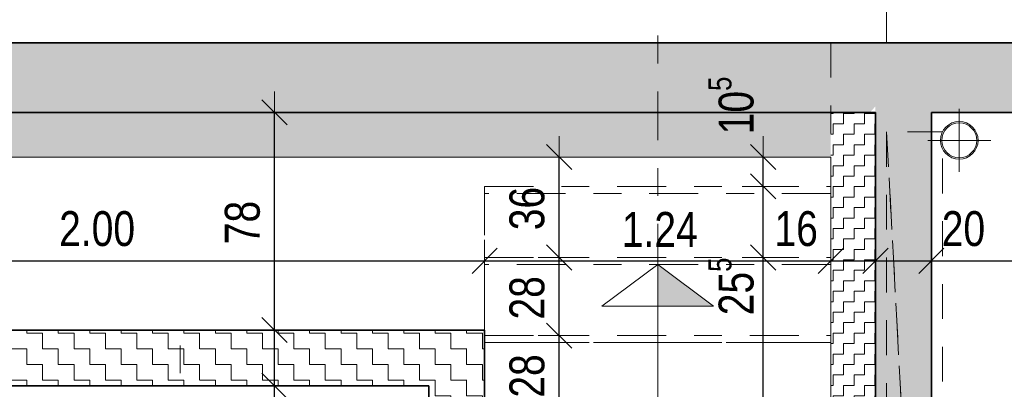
# Model space of a CAD drawing. Header units: metres. Extents: x -75 to 65, y -68 to 92.
# Tile 24 of 32: x 11.79 to 15.31, y 9.81 to 11.14. Entities that reach past the tile are written whole.
import ezdxf

# ---------------------------------------------------------------- set-up
doc = ezdxf.new("R2010")
doc.units = ezdxf.units.M
doc.header["$PDMODE"] = 65
for name, pattern in [('AUSGEZOGEN', [0]), ('STRICHLINIE_S4', [0.275, 0.175, -0.05, 0, -0.05]), ('VERDECKT2_S2', [0.165, 0.125, -0.04])]:
    doc.linetypes.add(name, pattern=pattern)
for name, color, linetype in [('XR$1$010 Aussenwände', 7, 'AUSGEZOGEN'), ('XR$1$010 Aussenwände Bauteilschraffuren', 7, 'AUSGEZOGEN'), ('XR$1$010 Aussenwände Schichttrennlinien', 7, 'AUSGEZOGEN'), ('XR$1$035 Decken', 7, 'AUSGEZOGEN'), ('XR$1$055 Treppen', 7, 'AUSGEZOGEN'), ('XR$1$056 Lift', 7, 'AUSGEZOGEN'), ('XR$1$060 Möbel Einbau', 7, 'AUSGEZOGEN'), ('XR$1$065 Möbel Einrichtung', 7, 'AUSGEZOGEN'), ('XR$1$080 Raumdefinitionen Kontur', 7, 'AUSGEZOGEN'), ('XR$2$200 Schnittlinien', 7, 'AUSGEZOGEN')]:
    doc.layers.add(name, color=color, linetype=linetype)
doc.layers.add('XR$2$STANDARD_1', color=7, linetype='AUSGEZOGEN', lineweight=25)
doc.styles.add('ARIAL', font='ARIAL.TTF')
doc.dimstyles.new('DIMSTYLE_3', dxfattribs={"dimtxt": 0.125, "dimasz": 0.15, "dimexe": 0, "dimexo": 0, "dimgap": 0.0625, "dimtad": 2, "dimrnd": 0.005, "dimzin": 4, "dimdsep": 46, "dimtxsty": 'ARIAL', "dimblk1": 'ALL_ML_STRICH', "dimblk2": 'ALL_ML_STRICH', "dimsah": 1, "dimcen": 0, "dimclrd": 7, "dimclre": 7, "dimclrt": 7, "dimadec": 0, "dimazin": 0, "dimtfac": 1, "dimtdec": 0, "dimtix": 1, "dimtmove": 2, "dimatfit": 3, "dimfxl": 0, "dimtzin": 0, "dimlwd": 0, "dimlwe": 18, "dimarcsym": 0})
doc.dimstyles.new('DIMSTYLE_6', dxfattribs={"dimtxt": 0.125, "dimasz": 0.15, "dimexe": 0, "dimexo": 0, "dimgap": 0.0625, "dimtad": 2, "dimdec": 1, "dimlfac": 100, "dimrnd": 0.5, "dimzin": 4, "dimdsep": 46, "dimtxsty": 'ARIAL', "dimblk1": 'ALL_ML_STRICH', "dimblk2": 'ALL_ML_STRICH', "dimsah": 1, "dimcen": 0, "dimclrd": 7, "dimclre": 7, "dimclrt": 7, "dimadec": 0, "dimazin": 0, "dimtfac": 1, "dimtdec": 0, "dimtix": 1, "dimtmove": 2, "dimatfit": 3, "dimfxl": 0, "dimtzin": 0, "dimlwd": 0, "dimlwe": 18, "dimarcsym": 0})
doc.dimstyles.new('DIMSTYLE_7', dxfattribs={"dimtxt": 0.125, "dimasz": 0.15, "dimexe": 0, "dimexo": 0, "dimgap": 0.0625, "dimtad": 2, "dimdec": 1, "dimlfac": 100, "dimrnd": 0.5, "dimzin": 4, "dimdsep": 46, "dimtxsty": 'ARIAL', "dimblk1": 'ALL_ML_STRICH', "dimblk2": 'ALL_ML_STRICH', "dimsah": 1, "dimcen": 0, "dimclrd": 7, "dimclre": 7, "dimclrt": 7, "dimadec": 0, "dimazin": 0, "dimtfac": 1, "dimtdec": 0, "dimtix": 1, "dimtmove": 2, "dimatfit": 3, "dimfxl": 0, "dimtvp": 1.2, "dimtzin": 0, "dimlwd": 0, "dimlwe": 18, "dimarcsym": 0})
pattern_1 = [(90, (-0.075, 0.075), (-0.0375, 0.0375), [0.0375, -0.0375]), (180, (-0.075, 0.075), (-0.0375, -0.0375), [0.0375, -0.0375])]
pattern_2 = [(0, (0.1125, 0.1125), (0.05625, 0.05625), [0.05625, -0.05625]), (90, (0.1125, 0.1125), (-0.05625, 0.05625), [0.05625, -0.05625])]

# ---------------------------------------------------------------- blocks, each defined once
blk = doc.blocks.new('ALL_ML_STRICH')
at = {"color": 0, "linetype": 'ByBlock', "lineweight": -2}
for p, q in [((0, -0.5), (0, 0.5)), ((-0.3, -0.3), (0.3, 0.3)), ((-1, 0), (0.5, 0))]:
    blk.add_line(p, q, dxfattribs=at)
blk = doc.blocks.new('*D86')
at = {"layer": 'DEFPOINTS', "color": 7, "linetype": 'AUSGEZOGEN', "lineweight": 18, "transparency": 33554687}
for p in [(12.7137, 9.8235), (12.6994, 7.8935), (12.7318, 7.8935)]:
    blk.add_point(p, dxfattribs=at)
at = {"layer": 'XR$2$STANDARD_1', "color": 7, "linetype": 'AUSGEZOGEN', "lineweight": -2, "transparency": 33554687}
for p, q in [((12.6994, 9.8235), (12.6994, 9.8235)), ((12.6994, 7.8935), (12.6994, 9.8235)), ((12.6994, 7.8935), (12.6994, 7.8935))]:
    blk.add_line(p, q, dxfattribs=at)
at = {"layer": 'XR$2$STANDARD_1', "color": 7, "linetype": 'AUSGEZOGEN', "lineweight": 18, "transparency": 33554687, "xscale": 0.15, "yscale": 0.15, "zscale": 0.15}
for p, rotation in [((12.6994, 9.8235), 90), ((12.6994, 7.8935), 270)]:
    blk.add_blockref('ALL_ML_STRICH', p, dxfattribs=dict(at, rotation=rotation))
at = {"layer": 'XR$2$STANDARD_1', "color": 7, "linetype": 'AUSGEZOGEN', "lineweight": 18, "transparency": 33554687, "insert": (12.5847, 8.8657), "char_height": 0.125, "width": 0.4, "attachment_point": 5, "rotation": 90, "style": 'ARIAL'}
blk.add_mtext('\\W0.80;\\A1;{\\A1;{1.93\\H0.082500;\\S^ ;}}', dxfattribs=at)
blk = doc.blocks.new('*D87')
at = {"layer": 'DEFPOINTS', "color": 7, "linetype": 'AUSGEZOGEN', "lineweight": 18, "transparency": 33554687}
for p in [(12.7344, 10.0235), (12.6994, 9.8235), (12.7137, 9.8235)]:
    blk.add_point(p, dxfattribs=at)
at = {"layer": 'XR$2$STANDARD_1', "color": 7, "linetype": 'AUSGEZOGEN', "lineweight": -2, "transparency": 33554687}
for p, q in [((12.6994, 10.0235), (12.6994, 10.0235)), ((12.6994, 9.8235), (12.6994, 10.0235)), ((12.6994, 9.8235), (12.6994, 9.8235))]:
    blk.add_line(p, q, dxfattribs=at)
at = {"layer": 'XR$2$STANDARD_1', "color": 7, "linetype": 'AUSGEZOGEN', "lineweight": 18, "transparency": 33554687, "xscale": 0.15, "yscale": 0.15, "zscale": 0.15}
for p, rotation in [((12.6994, 10.0235), 90), ((12.6994, 9.8235), 270)]:
    blk.add_blockref('ALL_ML_STRICH', p, dxfattribs=dict(at, rotation=rotation))
at = {"layer": 'XR$2$STANDARD_1', "color": 7, "linetype": 'AUSGEZOGEN', "lineweight": 18, "transparency": 33554687, "insert": (12.5848, 9.6998), "char_height": 0.125, "width": 0.4, "attachment_point": 5, "rotation": 90, "style": 'ARIAL'}
blk.add_mtext('\\W0.80;\\A1;{\\A1;{20\\H0.082500;\\S^ ;}}', dxfattribs=at)
blk = doc.blocks.new('*D88')
at = {"layer": 'DEFPOINTS', "color": 7, "linetype": 'AUSGEZOGEN', "lineweight": 18, "transparency": 33554687}
for p in [(12.6994, 10.8035), (12.6994, 10.0235), (12.7344, 10.0235)]:
    blk.add_point(p, dxfattribs=at)
at = {"layer": 'XR$2$STANDARD_1', "color": 7, "linetype": 'AUSGEZOGEN', "lineweight": -2, "transparency": 33554687}
for p, q in [((12.6994, 10.8035), (12.6994, 10.8035)), ((12.6994, 10.0235), (12.6994, 10.8035)), ((12.6994, 10.0235), (12.6994, 10.0235))]:
    blk.add_line(p, q, dxfattribs=at)
at = {"layer": 'XR$2$STANDARD_1', "color": 7, "linetype": 'AUSGEZOGEN', "lineweight": 18, "transparency": 33554687, "xscale": 0.15, "yscale": 0.15, "zscale": 0.15}
for p, rotation in [((12.6994, 10.8035), 90), ((12.6994, 10.0235), 270)]:
    blk.add_blockref('ALL_ML_STRICH', p, dxfattribs=dict(at, rotation=rotation))
at = {"layer": 'XR$2$STANDARD_1', "color": 7, "linetype": 'AUSGEZOGEN', "lineweight": 18, "transparency": 33554687, "insert": (12.5848, 10.4089), "char_height": 0.125, "width": 0.4, "attachment_point": 5, "rotation": 90, "style": 'ARIAL'}
blk.add_mtext('\\W0.80;\\A1;{\\A1;{78\\H0.082500;\\S^ ;}}', dxfattribs=at)
blk = doc.blocks.new('*D90')
at = {"layer": 'DEFPOINTS', "color": 7, "linetype": 'AUSGEZOGEN', "lineweight": 18, "transparency": 33554687}
for p in [(14.6747, 10.2835), (14.4497, 7.7635), (14.5006, 7.7635)]:
    blk.add_point(p, dxfattribs=at)
at = {"layer": 'XR$2$STANDARD_1', "color": 7, "linetype": 'AUSGEZOGEN', "lineweight": -2, "transparency": 33554687}
for p, q in [((14.4497, 10.2835), (14.4497, 10.2835)), ((14.4497, 7.7635), (14.4497, 10.2835)), ((14.4497, 7.7635), (14.4497, 7.7635))]:
    blk.add_line(p, q, dxfattribs=at)
at = {"layer": 'XR$2$STANDARD_1', "color": 7, "linetype": 'AUSGEZOGEN', "lineweight": 18, "transparency": 33554687, "xscale": 0.15, "yscale": 0.15, "zscale": 0.15}
for p, rotation in [((14.4497, 10.2835), 90), ((14.4497, 7.7635), 270)]:
    blk.add_blockref('ALL_ML_STRICH', p, dxfattribs=dict(at, rotation=rotation))
at = {"layer": 'XR$2$STANDARD_1', "color": 7, "linetype": 'AUSGEZOGEN', "lineweight": 18, "transparency": 33554687, "insert": (14.3351, 9.0312), "char_height": 0.125, "width": 0.4, "attachment_point": 5, "rotation": 90, "style": 'ARIAL'}
blk.add_mtext('\\W0.80;\\A1;{\\A1;{2.52\\H0.082500;\\S^ ;}}', dxfattribs=at)
blk = doc.blocks.new('*D91')
at = {"layer": 'DEFPOINTS', "color": 7, "linetype": 'AUSGEZOGEN', "lineweight": 18, "transparency": 33554687}
for p in [(14.4147, 10.5385), (14.4497, 10.2835), (14.6747, 10.2835)]:
    blk.add_point(p, dxfattribs=at)
at = {"layer": 'XR$2$STANDARD_1', "color": 7, "linetype": 'AUSGEZOGEN', "lineweight": -2, "transparency": 33554687}
for p, q in [((14.4497, 10.5385), (14.4497, 10.5385)), ((14.4497, 10.2835), (14.4497, 10.5385)), ((14.4497, 10.2835), (14.4497, 10.2835))]:
    blk.add_line(p, q, dxfattribs=at)
at = {"layer": 'XR$2$STANDARD_1', "color": 7, "linetype": 'AUSGEZOGEN', "lineweight": 18, "transparency": 33554687, "xscale": 0.15, "yscale": 0.15, "zscale": 0.15}
for p, rotation in [((14.4497, 10.5385), 90), ((14.4497, 10.2835), 270)]:
    blk.add_blockref('ALL_ML_STRICH', p, dxfattribs=dict(at, rotation=rotation))
at = {"layer": 'XR$2$STANDARD_1', "color": 7, "linetype": 'AUSGEZOGEN', "lineweight": 18, "transparency": 33554687, "insert": (14.3351, 10.1799), "char_height": 0.125, "width": 0.4, "attachment_point": 5, "rotation": 90, "style": 'ARIAL'}
blk.add_mtext('\\W0.80;\\A1;{\\A1;{25\\H0.082500;\\S5^ ;}}', dxfattribs=at)
blk = doc.blocks.new('*D92')
at = {"layer": 'DEFPOINTS', "color": 7, "linetype": 'AUSGEZOGEN', "lineweight": 18, "transparency": 33554687}
for p in [(14.4147, 10.6435), (14.4147, 10.5385), (14.4497, 10.5385)]:
    blk.add_point(p, dxfattribs=at)
at = {"layer": 'XR$2$STANDARD_1', "color": 7, "linetype": 'AUSGEZOGEN', "lineweight": -2, "transparency": 33554687}
for p, q in [((14.4497, 10.6435), (14.4497, 10.6435)), ((14.4497, 10.5385), (14.4497, 10.6435)), ((14.4497, 10.5385), (14.4497, 10.5385))]:
    blk.add_line(p, q, dxfattribs=at)
at = {"layer": 'XR$2$STANDARD_1', "color": 7, "linetype": 'AUSGEZOGEN', "lineweight": 18, "transparency": 33554687, "xscale": 0.15, "yscale": 0.15, "zscale": 0.15}
for p, rotation in [((14.4497, 10.6435), 90), ((14.4497, 10.5385), 270)]:
    blk.add_blockref('ALL_ML_STRICH', p, dxfattribs=dict(at, rotation=rotation))
at = {"layer": 'XR$2$STANDARD_1', "color": 7, "linetype": 'AUSGEZOGEN', "lineweight": 18, "transparency": 33554687, "insert": (14.3351, 10.8285), "char_height": 0.125, "width": 0.4, "attachment_point": 5, "rotation": 90, "style": 'ARIAL'}
blk.add_mtext('\\W0.80;\\A1;{\\A1;{10\\H0.082500;\\S5^ ;}}', dxfattribs=at)
blk = doc.blocks.new('*D110')
at = {"layer": 'DEFPOINTS', "color": 7, "linetype": 'AUSGEZOGEN', "lineweight": 18, "transparency": 33554687}
for p in [(11.4518, 10.4672), (13.4518, 10.362), (11.4518, 10.2717)]:
    blk.add_point(p, dxfattribs=at)
at = {"layer": 'XR$2$STANDARD_1', "color": 7, "linetype": 'AUSGEZOGEN', "lineweight": -2, "transparency": 33554687}
for p, q in [((11.4518, 10.2544), (11.4518, 10.2717)), ((11.4518, 10.2717), (13.4518, 10.2717)), ((13.4518, 10.2717), (13.4518, 10.2717))]:
    blk.add_line(p, q, dxfattribs=at)
at = {"layer": 'XR$2$STANDARD_1', "color": 7, "linetype": 'AUSGEZOGEN', "lineweight": 18, "transparency": 33554687, "xscale": 0.15, "yscale": 0.15, "zscale": 0.15, "rotation": 180}
blk.add_blockref('ALL_ML_STRICH', (11.4518, 10.2717), dxfattribs=at)
at = {"layer": 'XR$2$STANDARD_1', "color": 7, "linetype": 'AUSGEZOGEN', "lineweight": 18, "transparency": 33554687, "xscale": 0.15, "yscale": 0.15, "zscale": 0.15}
blk.add_blockref('ALL_ML_STRICH', (13.4518, 10.2717), dxfattribs=at)
at = {"layer": 'XR$2$STANDARD_1', "color": 7, "linetype": 'AUSGEZOGEN', "lineweight": 18, "transparency": 33554687, "insert": (12.0641, 10.3863), "char_height": 0.125, "width": 0.4, "attachment_point": 5, "style": 'ARIAL'}
blk.add_mtext('\\W0.80;\\A1;{\\A1;{2.00\\H0.082500;\\S^ ;}}', dxfattribs=at)
blk = doc.blocks.new('*D111')
at = {"layer": 'DEFPOINTS', "color": 7, "linetype": 'AUSGEZOGEN', "lineweight": 18, "transparency": 33554687}
for p in [(14.6918, 10.5385), (13.4518, 10.362), (13.4518, 10.2717)]:
    blk.add_point(p, dxfattribs=at)
at = {"layer": 'XR$2$STANDARD_1', "color": 7, "linetype": 'AUSGEZOGEN', "lineweight": -2, "transparency": 33554687}
for p, q in [((13.4518, 10.2717), (13.4518, 10.2717)), ((13.4518, 10.2717), (14.6918, 10.2717)), ((14.6918, 10.2717), (14.6918, 10.2717))]:
    blk.add_line(p, q, dxfattribs=at)
at = {"layer": 'XR$2$STANDARD_1', "color": 7, "linetype": 'AUSGEZOGEN', "lineweight": 18, "transparency": 33554687, "xscale": 0.15, "yscale": 0.15, "zscale": 0.15, "rotation": 180}
blk.add_blockref('ALL_ML_STRICH', (13.4518, 10.2717), dxfattribs=at)
at = {"layer": 'XR$2$STANDARD_1', "color": 7, "linetype": 'AUSGEZOGEN', "lineweight": 18, "transparency": 33554687, "xscale": 0.15, "yscale": 0.15, "zscale": 0.15}
blk.add_blockref('ALL_ML_STRICH', (14.6918, 10.2717), dxfattribs=at)
at = {"layer": 'XR$2$STANDARD_1', "color": 7, "linetype": 'AUSGEZOGEN', "lineweight": 18, "transparency": 33554687, "insert": (14.0792, 10.3842), "char_height": 0.125, "width": 0.4, "attachment_point": 5, "style": 'ARIAL'}
blk.add_mtext('\\W0.80;\\A1;{\\A1;{1.24\\H0.082500;\\S^ ;}}', dxfattribs=at)
blk = doc.blocks.new('*D112')
at = {"layer": 'DEFPOINTS', "color": 7, "linetype": 'AUSGEZOGEN', "lineweight": 18, "transparency": 33554687}
for p in [(14.6918, 10.5385), (14.6918, 10.2717), (14.8518, 10.28)]:
    blk.add_point(p, dxfattribs=at)
at = {"layer": 'XR$2$STANDARD_1', "color": 7, "linetype": 'AUSGEZOGEN', "lineweight": -2, "transparency": 33554687}
for p, q in [((14.6918, 10.2717), (14.6918, 10.2717)), ((14.6918, 10.2717), (14.8518, 10.2717)), ((14.8518, 10.2717), (14.8518, 10.2717))]:
    blk.add_line(p, q, dxfattribs=at)
at = {"layer": 'XR$2$STANDARD_1', "color": 7, "linetype": 'AUSGEZOGEN', "lineweight": 18, "transparency": 33554687, "xscale": 0.15, "yscale": 0.15, "zscale": 0.15, "rotation": 180}
blk.add_blockref('ALL_ML_STRICH', (14.6918, 10.2717), dxfattribs=at)
at = {"layer": 'XR$2$STANDARD_1', "color": 7, "linetype": 'AUSGEZOGEN', "lineweight": 18, "transparency": 33554687, "xscale": 0.15, "yscale": 0.15, "zscale": 0.15}
blk.add_blockref('ALL_ML_STRICH', (14.8518, 10.2717), dxfattribs=at)
at = {"layer": 'XR$2$STANDARD_1', "color": 7, "linetype": 'AUSGEZOGEN', "lineweight": 18, "transparency": 33554687, "insert": (14.5678, 10.3863), "char_height": 0.125, "width": 0.4, "attachment_point": 5, "style": 'ARIAL'}
blk.add_mtext('\\W0.80;\\A1;{\\A1;{16\\H0.082500;\\S^ ;}}', dxfattribs=at)
blk = doc.blocks.new('*D113')
at = {"layer": 'DEFPOINTS', "color": 7, "linetype": 'AUSGEZOGEN', "lineweight": 18, "transparency": 33554687}
for p in [(14.8518, 10.28), (14.8518, 10.2717), (15.0518, 10.28)]:
    blk.add_point(p, dxfattribs=at)
at = {"layer": 'XR$2$STANDARD_1', "color": 7, "linetype": 'AUSGEZOGEN', "lineweight": -2, "transparency": 33554687}
for p, q in [((14.8518, 10.2717), (14.8518, 10.2717)), ((14.8518, 10.2717), (15.0518, 10.2717)), ((15.0518, 10.2717), (15.0518, 10.2717))]:
    blk.add_line(p, q, dxfattribs=at)
at = {"layer": 'XR$2$STANDARD_1', "color": 7, "linetype": 'AUSGEZOGEN', "lineweight": 18, "transparency": 33554687, "xscale": 0.15, "yscale": 0.15, "zscale": 0.15, "rotation": 180}
blk.add_blockref('ALL_ML_STRICH', (14.8518, 10.2717), dxfattribs=at)
at = {"layer": 'XR$2$STANDARD_1', "color": 7, "linetype": 'AUSGEZOGEN', "lineweight": 18, "transparency": 33554687, "xscale": 0.15, "yscale": 0.15, "zscale": 0.15}
blk.add_blockref('ALL_ML_STRICH', (15.0518, 10.2717), dxfattribs=at)
at = {"layer": 'XR$2$STANDARD_1', "color": 7, "linetype": 'AUSGEZOGEN', "lineweight": 18, "transparency": 33554687, "insert": (15.1668, 10.3863), "char_height": 0.125, "width": 0.4, "attachment_point": 5, "style": 'ARIAL'}
blk.add_mtext('\\W0.80;\\A1;{\\A1;{20\\H0.082500;\\S^ ;}}', dxfattribs=at)
blk = doc.blocks.new('*D114')
at = {"layer": 'DEFPOINTS', "color": 7, "linetype": 'AUSGEZOGEN', "lineweight": 18, "transparency": 33554687}
for p in [(15.0518, 10.28), (15.0518, 10.2717), (18.9518, 9.9746)]:
    blk.add_point(p, dxfattribs=at)
at = {"layer": 'XR$2$STANDARD_1', "color": 7, "linetype": 'AUSGEZOGEN', "lineweight": -2, "transparency": 33554687}
for p, q in [((15.0518, 10.2717), (15.0518, 10.2717)), ((15.0518, 10.2717), (18.9518, 10.2717)), ((18.9518, 10.2717), (18.9518, 10.2717))]:
    blk.add_line(p, q, dxfattribs=at)
at = {"layer": 'XR$2$STANDARD_1', "color": 7, "linetype": 'AUSGEZOGEN', "lineweight": 18, "transparency": 33554687, "xscale": 0.15, "yscale": 0.15, "zscale": 0.15, "rotation": 180}
blk.add_blockref('ALL_ML_STRICH', (15.0518, 10.2717), dxfattribs=at)
at = {"layer": 'XR$2$STANDARD_1', "color": 7, "linetype": 'AUSGEZOGEN', "lineweight": 18, "transparency": 33554687, "xscale": 0.15, "yscale": 0.15, "zscale": 0.15}
blk.add_blockref('ALL_ML_STRICH', (18.9518, 10.2717), dxfattribs=at)
at = {"layer": 'XR$2$STANDARD_1', "color": 7, "linetype": 'AUSGEZOGEN', "lineweight": 18, "transparency": 33554687, "insert": (17.0092, 10.3864), "char_height": 0.125, "width": 0.4, "attachment_point": 5, "style": 'ARIAL'}
blk.add_mtext('\\W0.80;\\A1;{\\A1;{3.90\\H0.082500;\\S^ ;}}', dxfattribs=at)
blk = doc.blocks.new('*D189')
at = {"layer": 'DEFPOINTS', "color": 7, "linetype": 'AUSGEZOGEN', "lineweight": 18, "transparency": 33554687}
for p in [(13.7538, 10.0035), (13.7188, 9.7235), (13.7639, 9.7235)]:
    blk.add_point(p, dxfattribs=at)
at = {"layer": 'XR$2$STANDARD_1', "color": 7, "linetype": 'AUSGEZOGEN', "lineweight": -2, "transparency": 33554687}
for p, q in [((13.7188, 10.0035), (13.7188, 10.0035)), ((13.7188, 9.7235), (13.7188, 10.0035)), ((13.7188, 9.7235), (13.7188, 9.7235))]:
    blk.add_line(p, q, dxfattribs=at)
at = {"layer": 'XR$2$STANDARD_1', "color": 7, "linetype": 'AUSGEZOGEN', "lineweight": 18, "transparency": 33554687, "xscale": 0.15, "yscale": 0.15, "zscale": 0.15}
for p, rotation in [((13.7188, 10.0035), 90), ((13.7188, 9.7235), 270)]:
    blk.add_blockref('ALL_ML_STRICH', p, dxfattribs=dict(at, rotation=rotation))
at = {"layer": 'XR$2$STANDARD_1', "color": 7, "linetype": 'AUSGEZOGEN', "lineweight": 18, "transparency": 33554687, "insert": (13.6042, 9.8589), "char_height": 0.125, "width": 0.4, "attachment_point": 5, "rotation": 90, "style": 'ARIAL'}
blk.add_mtext('\\W0.80;\\A1;{\\A1;{28\\H0.082500;\\S^ ;}}', dxfattribs=at)
blk = doc.blocks.new('*D190')
at = {"layer": 'DEFPOINTS', "color": 7, "linetype": 'AUSGEZOGEN', "lineweight": 18, "transparency": 33554687}
for p in [(13.7909, 10.2835), (13.7188, 10.0035), (13.7538, 10.0035)]:
    blk.add_point(p, dxfattribs=at)
at = {"layer": 'XR$2$STANDARD_1', "color": 7, "linetype": 'AUSGEZOGEN', "lineweight": -2, "transparency": 33554687}
for p, q in [((13.7188, 10.2835), (13.7188, 10.2835)), ((13.7188, 10.0035), (13.7188, 10.2835)), ((13.7188, 10.0035), (13.7188, 10.0035))]:
    blk.add_line(p, q, dxfattribs=at)
at = {"layer": 'XR$2$STANDARD_1', "color": 7, "linetype": 'AUSGEZOGEN', "lineweight": 18, "transparency": 33554687, "xscale": 0.15, "yscale": 0.15, "zscale": 0.15}
for p, rotation in [((13.7188, 10.2835), 90), ((13.7188, 10.0035), 270)]:
    blk.add_blockref('ALL_ML_STRICH', p, dxfattribs=dict(at, rotation=rotation))
at = {"layer": 'XR$2$STANDARD_1', "color": 7, "linetype": 'AUSGEZOGEN', "lineweight": 18, "transparency": 33554687, "insert": (13.6042, 10.1389), "char_height": 0.125, "width": 0.4, "attachment_point": 5, "rotation": 90, "style": 'ARIAL'}
blk.add_mtext('\\W0.80;\\A1;{\\A1;{28\\H0.082500;\\S^ ;}}', dxfattribs=at)
blk = doc.blocks.new('*D191')
at = {"layer": 'DEFPOINTS', "color": 7, "linetype": 'AUSGEZOGEN', "lineweight": 18, "transparency": 33554687}
for p in [(13.7188, 10.6435), (13.7188, 10.2835), (13.7909, 10.2835)]:
    blk.add_point(p, dxfattribs=at)
at = {"layer": 'XR$2$STANDARD_1', "color": 7, "linetype": 'AUSGEZOGEN', "lineweight": -2, "transparency": 33554687}
for p, q in [((13.7188, 10.6435), (13.7188, 10.6435)), ((13.7188, 10.2835), (13.7188, 10.6435)), ((13.7188, 10.2835), (13.7188, 10.2835))]:
    blk.add_line(p, q, dxfattribs=at)
at = {"layer": 'XR$2$STANDARD_1', "color": 7, "linetype": 'AUSGEZOGEN', "lineweight": 18, "transparency": 33554687, "xscale": 0.15, "yscale": 0.15, "zscale": 0.15}
for p, rotation in [((13.7188, 10.6435), 90), ((13.7188, 10.2835), 270)]:
    blk.add_blockref('ALL_ML_STRICH', p, dxfattribs=dict(at, rotation=rotation))
at = {"layer": 'XR$2$STANDARD_1', "color": 7, "linetype": 'AUSGEZOGEN', "lineweight": 18, "transparency": 33554687, "insert": (13.6041, 10.459), "char_height": 0.125, "width": 0.4, "attachment_point": 5, "rotation": 90, "style": 'ARIAL'}
blk.add_mtext('\\W0.80;\\A1;{\\A1;{36\\H0.082500;\\S^ ;}}', dxfattribs=at)

msp = doc.modelspace()

# ---------------------------------------------------------------- hatches: boundary and pattern name
at = {"layer": 'XR$1$010 Aussenwände Bauteilschraffuren', "linetype": 'AUSGEZOGEN', "lineweight": 13, "transparency": 33554687}
h = msp.add_hatch(dxfattribs=at)
h.set_pattern_fill('MUSTER', scale=0.05625, style=0, pattern_type=2)
h.set_pattern_definition(pattern_2)
h.paths.add_polyline_path([(10.0518, 10.8257), (10.0713, 10.8035), (14.8323, 10.8035), (14.8518, 10.8257), (14.8518, 7.4235), (15.0518, 7.4235), (15.0518, 10.8035), (15.9518, 10.8035), (15.9518, 11.0535), (15.0518, 11.0535), (15.0518, 11.0535), (1.9918, 11.0535), (1.9918, 7.2135), (2.2418, 7.2135), (2.2418, 10.8035), (9.8518, 10.8035), (9.8518, 6.0735), (11.7518, 6.0735), (11.7518, 6.2735), (10.0518, 6.2735)], flags=0)
h = msp.add_hatch(dxfattribs=at)
h.set_pattern_fill('MUSTER', scale=0.0375, style=0, pattern_type=2)
h.set_pattern_definition([(0, (0.075, 0.075), (0.0375, 0.0375), [0.0375, -0.0375]), (90, (0.075, 0.075), (-0.0375, 0.0375), [0.0375, -0.0375])])
h.paths.add_polyline_path([(14.6918, 10.8035), (10.2118, 10.8035), (10.2118, 10.6435), (14.6918, 10.6435)], flags=0)
h = msp.add_hatch(dxfattribs=at)
h.set_pattern_fill('MUSTER', scale=0.0375, angle=90, style=0, pattern_type=2)
h.set_pattern_definition(pattern_1)
h.paths.add_polyline_path([(14.6918, 10.6435), (14.8323, 10.8035), (14.6918, 10.8035)], flags=0)
h = msp.add_hatch(dxfattribs=at)
h.set_pattern_fill('MUSTER', scale=0.0375, angle=90, style=0, pattern_type=2)
h.set_pattern_definition(pattern_1)
h.paths.add_polyline_path([(14.8323, 10.8035), (14.6918, 10.6435), (14.8518, 10.6435), (14.8518, 10.8035)], flags=0)
h = msp.add_hatch(dxfattribs=at)
h.set_pattern_fill('MUSTER', scale=375, style=0, pattern_type=2)
h.set_pattern_definition([(0, (750, 750), (375, 375), [375, -375]), (90, (750, 750), (-375, 375), [375, -375])])
h.paths.add_polyline_path([(14.8518, 10.8035), (14.8518, 10.8257), (14.8323, 10.8035)], flags=0)
h = msp.add_hatch(dxfattribs=at)
h.set_pattern_fill('MUSTER', scale=0.0375, angle=90, style=0, pattern_type=2)
h.set_pattern_definition(pattern_1)
h.paths.add_polyline_path([(14.6918, 10.6435), (14.6918, 7.4235), (14.8518, 7.4235), (14.8518, 10.6435)], flags=0)
h = msp.add_hatch(dxfattribs=at)
h.set_pattern_fill('MUSTER', scale=0.05625, style=0, pattern_type=2)
h.set_pattern_definition(pattern_2)
h.paths.add_polyline_path([(11.6518, 9.8235), (13.2518, 9.8235), (13.2518, 10.0235), (11.6518, 10.0235)], flags=0)
h = msp.add_hatch(dxfattribs=at)
h.set_pattern_fill('MUSTER', scale=0.05625, style=0, pattern_type=2)
h.set_pattern_definition(pattern_2)
h.paths.add_polyline_path([(13.2518, 9.8235), (13.4518, 10.0235), (13.2518, 10.0235)], flags=0)
h = msp.add_hatch(dxfattribs=at)
h.set_pattern_fill('MUSTER', scale=0.05625, style=0, pattern_type=2)
h.set_pattern_definition(pattern_2)
h.paths.add_polyline_path([(13.2518, 9.8235), (13.4518, 9.8235), (13.4518, 10.0235)], flags=0)
h = msp.add_hatch(dxfattribs=at)
h.set_pattern_fill('MUSTER', scale=0.05625, style=0, pattern_type=2)
h.set_pattern_definition(pattern_2)
h.paths.add_polyline_path([(13.2518, 9.8235), (13.2518, 7.8935), (13.4518, 7.8935), (13.4518, 9.8235)], flags=0)
at = {"layer": 'XR$1$055 Treppen', "linetype": 'AUSGEZOGEN', "lineweight": 13, "true_color": 0x202020, "transparency": 33554687}
msp.add_hatch(color=250, dxfattribs=at).paths.add_polyline_path([(14.0718, 10.2585), (14.0718, 10.1085), (14.2718, 10.1085)])

# ---------------------------------------------------------------- linework, layer by layer
at = {"layer": 'XR$1$010 Aussenwände', "color": 7, "linetype": 'AUSGEZOGEN', "lineweight": 35, "transparency": 33554687}
for p, q in [((15.0518, 11.0535), (9.8518, 11.0535)), ((15.9518, 11.0535), (15.0518, 11.0535)), ((15.0518, 10.8035), (15.9518, 10.8035)), ((15.0518, 7.4235), (15.0518, 10.8035)), ((13.2518, 10.0235), (11.4518, 10.0235)), ((13.4518, 10.0235), (13.2518, 10.0235)), ((13.4518, 7.8935), (13.4518, 10.0235)), ((11.6518, 9.8235), (13.2518, 9.8235)), ((13.2518, 9.8235), (13.2518, 7.8935))]:
    msp.add_line(p, q, dxfattribs=at)
at = {"layer": 'XR$1$010 Aussenwände', "color": 7, "linetype": 'AUSGEZOGEN', "lineweight": 18, "transparency": 33554687}
for p, q in [((10.2118, 10.6435), (14.6918, 10.6435)), ((14.6918, 10.6435), (14.6918, 7.4235))]:
    msp.add_line(p, q, dxfattribs=at)
at = {"layer": 'XR$1$010 Aussenwände', "color": 7, "linetype": 'STRICHLINIE_S4', "lineweight": 18, "transparency": 33554687}
for p, q in [((13.4518, 10.5385), (14.6918, 10.5385)), ((13.4518, 10.5385), (13.4518, 10.2585)), ((13.4518, 10.2835), (14.6918, 10.2835)), ((13.4518, 10.0035), (14.6918, 10.0035))]:
    msp.add_line(p, q, dxfattribs=at)
at = {"layer": 'XR$1$010 Aussenwände Schichttrennlinien', "color": 7, "linetype": 'AUSGEZOGEN', "lineweight": 35, "transparency": 33554687}
for p, q in [((10.2118, 10.8035), (14.8323, 10.8035)), ((14.8518, 10.8035), (14.8323, 10.8035)), ((14.8518, 10.6435), (14.8518, 10.8035)), ((14.8518, 10.6435), (14.8518, 10.8035)), ((14.8518, 10.6435), (14.8518, 7.4235))]:
    msp.add_line(p, q, dxfattribs=at)
at = {"layer": 'XR$1$035 Decken', "color": 7, "linetype": 'STRICHLINIE_S4', "lineweight": 13, "transparency": 33554687}
for p, q in [((14.8918, 11.0535), (14.8918, 11.8885)), ((14.6918, 9.9785), (14.6918, 11.0535)), ((14.6918, 11.0535), (14.8918, 11.0535)), ((11.4518, 10.0235), (13.4518, 10.0235)), ((13.4518, 10.0235), (13.4518, 9.9785)), ((13.4518, 9.9785), (14.6918, 9.9785))]:
    msp.add_line(p, q, dxfattribs=at)
at = {"layer": 'XR$1$035 Decken', "color": 7, "linetype": 'AUSGEZOGEN', "lineweight": 18, "transparency": 33554687}
msp.add_line((22.9418, 11.0535), (1.9918, 11.0535), dxfattribs=at)
at = {"layer": 'XR$1$055 Treppen', "color": 7, "linetype": 'STRICHLINIE_S4', "lineweight": 18, "transparency": 33554687}
for p, q in [((14.6918, 10.5135), (13.4518, 10.5135)), ((14.6918, 10.2585), (13.4518, 10.2585)), ((14.6918, 9.9785), (13.4518, 9.9785)), ((13.4518, 9.9785), (14.6918, 9.9785))]:
    msp.add_line(p, q, dxfattribs=at)
at = {"layer": 'XR$1$055 Treppen', "color": 7, "linetype": 'AUSGEZOGEN', "lineweight": 18, "transparency": 33554687}
for p, q in [((13.4518, 10.2585), (13.4518, 9.9785)), ((14.0718, 10.2585), (13.8718, 10.1085)), ((14.0718, 9.9785), (14.0718, 10.2585)), ((14.0718, 10.1085), (14.0718, 10.2585)), ((14.0718, 10.2585), (14.0718, 10.1085)), ((14.2718, 10.1085), (14.0718, 10.2585)), ((14.6918, 9.9785), (14.6918, 10.2585)), ((13.8718, 10.1085), (14.0718, 10.1085)), ((14.0718, 10.1085), (14.2718, 10.1085)), ((13.4518, 9.9785), (13.4518, 9.6985)), ((14.0718, 9.2482), (14.0718, 9.9785)), ((14.6918, 9.6985), (14.6918, 9.9785))]:
    msp.add_line(p, q, dxfattribs=at)
at = {"layer": 'XR$1$056 Lift', "color": 7, "linetype": 'STRICHLINIE_S4', "lineweight": 18, "transparency": 33554687}
msp.add_line((12.3618, 7.6935), (12.3618, 10.0235), dxfattribs=at)
at = {"layer": 'XR$1$060 Möbel Einbau', "color": 14, "linetype": 'AUSGEZOGEN', "lineweight": 13, "transparency": 33554687}
for q in [(15.1518, 10.816), (15.0393, 10.7035), (15.1518, 10.591), (15.2643, 10.7035)]:
    msp.add_line((15.1518, 10.7035), q, dxfattribs=at)
for radius in [0.0675, 0.0625]:
    msp.add_circle((15.1518, 10.7035), radius, dxfattribs=at)
at = {"layer": 'XR$1$065 Möbel Einrichtung', "color": 212, "linetype": 'VERDECKT2_S2', "lineweight": 13, "transparency": 33554687}
for p, q in [((15.0918, 10.7335), (14.8918, 10.7335)), ((14.8918, 10.7335), (15.052, 7.7487)), ((14.8918, 10.7335), (14.8918, 7.5885)), ((15.052, 7.7487), (14.8918, 10.7335)), ((15.0918, 7.5885), (15.0918, 10.7335))]:
    msp.add_line(p, q, dxfattribs=at)
at = {"layer": 'XR$1$080 Raumdefinitionen Kontur', "color": 51, "linetype": 'AUSGEZOGEN', "lineweight": 13, "transparency": 33554687}
for p, q in [((15.0518, 10.8035), (15.0518, 6.2235)), ((18.9518, 10.8035), (15.0518, 10.8035)), ((14.6918, 10.6435), (10.2118, 10.6435)), ((14.6918, 6.4335), (14.6918, 10.6435))]:
    msp.add_line(p, q, dxfattribs=at)
at = {"layer": 'XR$2$200 Schnittlinien', "color": 7, "linetype": 'STRICHLINIE_S4', "lineweight": 13, "transparency": 33554687}
msp.add_line((14.0718, 13.7291), (14.0718, 9.1205), dxfattribs=at)

# ---------------------------------------------------------------- dimensions: what is measured, and where the dimension line sits
at = {"layer": 'XR$2$STANDARD_1', "color": 7, "linetype": 'AUSGEZOGEN', "lineweight": 18, "transparency": 33554687}
for base, p1, p2, dimstyle, picture, middle in [((14.4497, 10.6435), (14.4497, 10.5385), (14.4497, 10.6435), 'DIMSTYLE_7', '*D92', (14.3351, 10.8285)), ((12.6994, 10.8035), (12.6994, 10.0235), (12.6994, 10.8035), 'DIMSTYLE_6', '*D88', (12.5848, 10.4089)), ((13.7188, 10.6435), (13.7188, 10.2835), (13.7188, 10.6435), 'DIMSTYLE_7', '*D191', (13.6041, 10.459)), ((14.4497, 10.5385), (14.4497, 10.2835), (14.4497, 10.5385), 'DIMSTYLE_7', '*D91', (14.3351, 10.1799)), ((13.7188, 10.2835), (13.7188, 10.0035), (13.7188, 10.2835), 'DIMSTYLE_7', '*D190', (13.6042, 10.1389)), ((14.4497, 10.2835), (14.4497, 7.7635), (14.4497, 10.2835), 'DIMSTYLE_3', '*D90', (14.3351, 9.0312)), ((12.6994, 10.0235), (12.6994, 9.8235), (12.6994, 10.0235), 'DIMSTYLE_7', '*D87', (12.5848, 9.6998)), ((13.7188, 10.0035), (13.7188, 9.7235), (13.7188, 10.0035), 'DIMSTYLE_7', '*D189', (13.6042, 9.8589)), ((12.6994, 9.8235), (12.6994, 7.8935), (12.6994, 9.8235), 'DIMSTYLE_3', '*D86', (12.5847, 8.8657))]:
    dim = msp.add_linear_dim(base=base, p1=p1, p2=p2, angle=90, dimstyle=dimstyle, override={"dimpost": '<>', "dimclrd": 7, "dimclre": 7, "dimclrt": 7, "dimlwd": 0, "dimlwe": 18}, dxfattribs=at)
    dim.commit()
    dim.dimension.update_dxf_attribs({"geometry": picture, "text_midpoint": middle, "dimtype": 160})
for base, p1, p2, dimstyle, picture, middle in [((14.6918, 10.2717), (13.4518, 10.2717), (14.6918, 10.2717), 'DIMSTYLE_3', '*D111', (14.0792, 10.3842)), ((14.8518, 10.2717), (14.6918, 10.2717), (14.8518, 10.2717), 'DIMSTYLE_7', '*D112', (14.5678, 10.3863)), ((13.4518, 10.2717), (11.4518, 10.2544), (13.4518, 10.2717), 'DIMSTYLE_3', '*D110', (12.0641, 10.3863)), ((15.0518, 10.2717), (14.8518, 10.2717), (15.0518, 10.2717), 'DIMSTYLE_7', '*D113', (15.1668, 10.3863)), ((18.9518, 10.2717), (15.0518, 10.2717), (18.9518, 10.2717), 'DIMSTYLE_3', '*D114', (17.0092, 10.3864))]:
    dim = msp.add_linear_dim(base=base, p1=p1, p2=p2, dimstyle=dimstyle, override={"dimpost": '<>', "dimclrd": 7, "dimclre": 7, "dimclrt": 7, "dimlwd": 0, "dimlwe": 18}, dxfattribs=at)
    dim.commit()
    dim.dimension.update_dxf_attribs({"geometry": picture, "text_midpoint": middle, "dimtype": 160})

doc.saveas('drawing.dxf')
